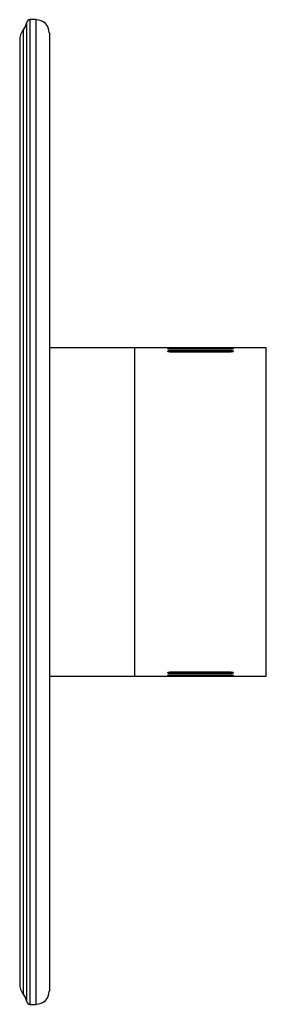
# Paper-space layout '_Derecha' of a CAD drawing. Header units: inches. Extents: x -3 to 0, y -5.9 to 5.9.
import ezdxf

# ---------------------------------------------------------------- set-up
doc = ezdxf.new("R2010")
doc.units = ezdxf.units.IN
doc.header["$MEASUREMENT"] = 0

psp = doc.layouts.new('_Derecha')

# ---------------------------------------------------------------- linework, layer by layer
at = {"color": 7, "linetype": 'Continuous', "lineweight": 25}
for p, q in [((-2.756, 5.906), (-2.83, 5.906)), ((-2.83, 5.906), (-2.83, -5.906)), ((-2.756, -5.906), (-2.756, 5.906)), ((-2.869, -5.873), (-2.869, 5.873)), ((-2.91, 5.782), (-2.91, -5.782)), ((-2.598, 5.748), (-2.598, -5.748)), ((-2.953, 5.659), (-2.953, -5.659)), ((-1.181, 1.968), (-2.598, 1.968)), ((-1.575, -1.969), (-1.575, 1.968)), ((-1.181, 1.958), (-1.181, 1.959)), ((-1.181, 1.928), (-1.181, 1.929)), ((-0.441, 1.968), (-1.134, 1.968)), ((-1.134, 1.963), (-0.441, 1.963)), ((-1.134, 1.953), (-1.134, 1.963)), ((-0.441, 1.953), (-1.134, 1.953)), ((-1.134, 1.938), (-0.441, 1.938)), ((-1.134, 1.918), (-1.134, 1.938)), ((-0.441, 1.918), (-1.134, 1.918)), ((-0.441, 1.953), (-0.441, 1.963)), ((-0.441, 1.918), (-0.441, 1.938)), ((0, 1.968), (-0.394, 1.968)), ((-0.394, 1.959), (-0.394, 1.958)), ((-0.394, 1.929), (-0.394, 1.928)), ((0, -1.969), (0, 1.968)), ((-2.598, -1.969), (-1.181, -1.969)), ((-1.181, -1.929), (-1.181, -1.928)), ((-1.181, -1.959), (-1.181, -1.958)), ((-1.134, -1.918), (-0.441, -1.918)), ((-1.134, -1.938), (-1.134, -1.918)), ((-0.441, -1.938), (-1.134, -1.938)), ((-1.134, -1.953), (-0.441, -1.953)), ((-1.134, -1.963), (-1.134, -1.953)), ((-0.441, -1.963), (-1.134, -1.963)), ((-1.134, -1.968), (-0.441, -1.968)), ((-0.441, -1.938), (-0.441, -1.918)), ((-0.441, -1.963), (-0.441, -1.953)), ((-0.394, -1.928), (-0.394, -1.929)), ((-0.394, -1.958), (-0.394, -1.959)), ((-0.394, -1.969), (0, -1.969)), ((-2.83, -5.906), (-2.756, -5.906))]:
    psp.add_line(p, q, dxfattribs=at)
for centre, radius, start, end in [((-2.83, 5.866), 0.0394, 90, 170.4059), ((-2.756, 5.748), 0.157, 0, 90), ((-3.063, 5.906), 0.197, 321.3178, 350.4059), ((-2.756, 5.659), 0.197, 141.3178, 180), ((-2.756, -5.659), 0.197, 180, 218.6822), ((-3.063, -5.906), 0.197, 9.5941, 38.6822), ((-2.756, -5.748), 0.157, 270, 0), ((-2.83, -5.866), 0.0394, 189.5941, 270)]:
    psp.add_arc(centre, radius, start, end, dxfattribs=at)
for points, knots in [([(-1.134, 1.968), (-1.14, 1.968), (-1.146, 1.968), (-1.158, 1.968), (-1.163, 1.968), (-1.172, 1.968), (-1.175, 1.968), (-1.18, 1.968), (-1.181, 1.968), (-1.181, 1.968)], [0, 0, 0, 0, 0.25, 0.25, 0.5, 0.5, 0.75, 0.75, 1, 1, 1, 1]), ([(-1.181, 1.959), (-1.181, 1.959), (-1.18, 1.96), (-1.175, 1.961), (-1.172, 1.962), (-1.163, 1.962), (-1.158, 1.963), (-1.146, 1.963), (-1.14, 1.963), (-1.134, 1.963)], [0, 0, 0, 0, 0.25, 0.25, 0.5, 0.5, 0.75, 0.75, 1, 1, 1, 1]), ([(-1.134, 1.953), (-1.14, 1.953), (-1.146, 1.953), (-1.158, 1.954), (-1.163, 1.954), (-1.172, 1.955), (-1.175, 1.956), (-1.18, 1.957), (-1.181, 1.958), (-1.181, 1.958)], [0, 0, 0, 0, 0.25, 0.25, 0.5, 0.5, 0.75, 0.75, 1, 1, 1, 1]), ([(-1.181, 1.929), (-1.181, 1.93), (-1.18, 1.932), (-1.175, 1.934), (-1.172, 1.935), (-1.163, 1.936), (-1.158, 1.937), (-1.146, 1.938), (-1.14, 1.938), (-1.134, 1.938)], [0, 0, 0, 0, 0.25, 0.25, 0.5, 0.5, 0.75, 0.75, 1, 1, 1, 1]), ([(-1.134, 1.918), (-1.14, 1.918), (-1.146, 1.918), (-1.158, 1.919), (-1.163, 1.92), (-1.172, 1.922), (-1.175, 1.923), (-1.18, 1.926), (-1.181, 1.927), (-1.181, 1.928)], [0, 0, 0, 0, 0.25, 0.25, 0.5, 0.5, 0.75, 0.75, 1, 1, 1, 1]), ([(-0.394, 1.968), (-0.394, 1.968), (-0.395, 1.968), (-0.4, 1.968), (-0.403, 1.968), (-0.412, 1.968), (-0.417, 1.968), (-0.429, 1.968), (-0.435, 1.968), (-0.441, 1.968)], [0, 0, 0, 0, 0.25, 0.25, 0.5, 0.5, 0.75, 0.75, 1, 1, 1, 1]), ([(-0.441, 1.963), (-0.435, 1.963), (-0.429, 1.963), (-0.417, 1.963), (-0.412, 1.962), (-0.403, 1.962), (-0.4, 1.961), (-0.395, 1.96), (-0.394, 1.959), (-0.394, 1.959)], [0, 0, 0, 0, 0.25, 0.25, 0.5, 0.5, 0.75, 0.75, 1, 1, 1, 1]), ([(-0.394, 1.958), (-0.394, 1.958), (-0.395, 1.957), (-0.4, 1.956), (-0.403, 1.955), (-0.412, 1.954), (-0.417, 1.954), (-0.429, 1.953), (-0.435, 1.953), (-0.441, 1.953)], [0, 0, 0, 0, 0.25, 0.25, 0.5, 0.5, 0.75, 0.75, 1, 1, 1, 1]), ([(-0.441, 1.938), (-0.435, 1.938), (-0.428, 1.938), (-0.417, 1.937), (-0.412, 1.936), (-0.403, 1.935), (-0.4, 1.934), (-0.395, 1.932), (-0.394, 1.93), (-0.394, 1.929)], [0, 0, 0, 0, 0.25, 0.25, 0.5, 0.5, 0.75, 0.75, 1, 1, 1, 1]), ([(-0.394, 1.928), (-0.394, 1.927), (-0.395, 1.926), (-0.4, 1.923), (-0.403, 1.922), (-0.412, 1.92), (-0.417, 1.919), (-0.426, 1.919), (-0.429, 1.918), (-0.435, 1.918), (-0.438, 1.918), (-0.441, 1.918)], [0, 0, 0, 0, 0.25, 0.25, 0.5, 0.5, 0.75, 0.75, 0.875, 0.875, 1, 1, 1, 1]), ([(-1.181, -1.928), (-1.181, -1.927), (-1.18, -1.926), (-1.175, -1.923), (-1.172, -1.922), (-1.163, -1.92), (-1.158, -1.919), (-1.146, -1.918), (-1.14, -1.918), (-1.134, -1.918)], [0, 0, 0, 0, 0.25, 0.25, 0.5, 0.5, 0.75, 0.75, 1, 1, 1, 1]), ([(-1.134, -1.938), (-1.14, -1.938), (-1.146, -1.938), (-1.158, -1.937), (-1.163, -1.936), (-1.172, -1.935), (-1.175, -1.934), (-1.18, -1.932), (-1.181, -1.93), (-1.181, -1.929)], [0, 0, 0, 0, 0.25, 0.25, 0.5, 0.5, 0.75, 0.75, 1, 1, 1, 1]), ([(-1.181, -1.958), (-1.181, -1.958), (-1.18, -1.957), (-1.175, -1.956), (-1.172, -1.955), (-1.163, -1.954), (-1.158, -1.954), (-1.146, -1.953), (-1.14, -1.953), (-1.134, -1.953)], [0, 0, 0, 0, 0.25, 0.25, 0.5, 0.5, 0.75, 0.75, 1, 1, 1, 1]), ([(-1.134, -1.963), (-1.14, -1.963), (-1.146, -1.963), (-1.158, -1.963), (-1.163, -1.962), (-1.172, -1.962), (-1.175, -1.961), (-1.18, -1.96), (-1.181, -1.959), (-1.181, -1.959)], [0, 0, 0, 0, 0.25, 0.25, 0.5, 0.5, 0.75, 0.75, 1, 1, 1, 1]), ([(-1.181, -1.969), (-1.181, -1.969), (-1.18, -1.968), (-1.175, -1.968), (-1.172, -1.968), (-1.163, -1.968), (-1.158, -1.968), (-1.146, -1.968), (-1.14, -1.968), (-1.134, -1.968)], [0, 0, 0, 0, 0.25, 0.25, 0.5, 0.5, 0.75, 0.75, 1, 1, 1, 1]), ([(-0.441, -1.918), (-0.435, -1.918), (-0.428, -1.918), (-0.417, -1.919), (-0.412, -1.92), (-0.403, -1.922), (-0.4, -1.923), (-0.395, -1.926), (-0.394, -1.927), (-0.394, -1.928)], [0, 0, 0, 0, 0.25, 0.25, 0.5, 0.5, 0.75, 0.75, 1, 1, 1, 1]), ([(-0.394, -1.929), (-0.394, -1.93), (-0.395, -1.932), (-0.4, -1.934), (-0.403, -1.935), (-0.412, -1.936), (-0.417, -1.937), (-0.426, -1.938), (-0.429, -1.938), (-0.435, -1.938), (-0.438, -1.938), (-0.441, -1.938)], [0, 0, 0, 0, 0.25, 0.25, 0.5, 0.5, 0.75, 0.75, 0.875, 0.875, 1, 1, 1, 1]), ([(-0.441, -1.953), (-0.435, -1.953), (-0.429, -1.953), (-0.417, -1.954), (-0.412, -1.954), (-0.403, -1.955), (-0.4, -1.956), (-0.395, -1.957), (-0.394, -1.958), (-0.394, -1.958)], [0, 0, 0, 0, 0.25, 0.25, 0.5, 0.5, 0.75, 0.75, 1, 1, 1, 1]), ([(-0.394, -1.959), (-0.394, -1.959), (-0.395, -1.96), (-0.4, -1.961), (-0.403, -1.962), (-0.412, -1.962), (-0.417, -1.963), (-0.429, -1.963), (-0.435, -1.963), (-0.441, -1.963)], [0, 0, 0, 0, 0.25, 0.25, 0.5, 0.5, 0.75, 0.75, 1, 1, 1, 1]), ([(-0.441, -1.968), (-0.435, -1.968), (-0.429, -1.968), (-0.417, -1.968), (-0.412, -1.968), (-0.403, -1.968), (-0.4, -1.968), (-0.395, -1.968), (-0.394, -1.969), (-0.394, -1.969)], [0, 0, 0, 0, 0.25, 0.25, 0.5, 0.5, 0.75, 0.75, 1, 1, 1, 1])]:
    psp.add_open_spline(points, degree=3, knots=knots, dxfattribs=at)

doc.saveas('drawing.dxf')
